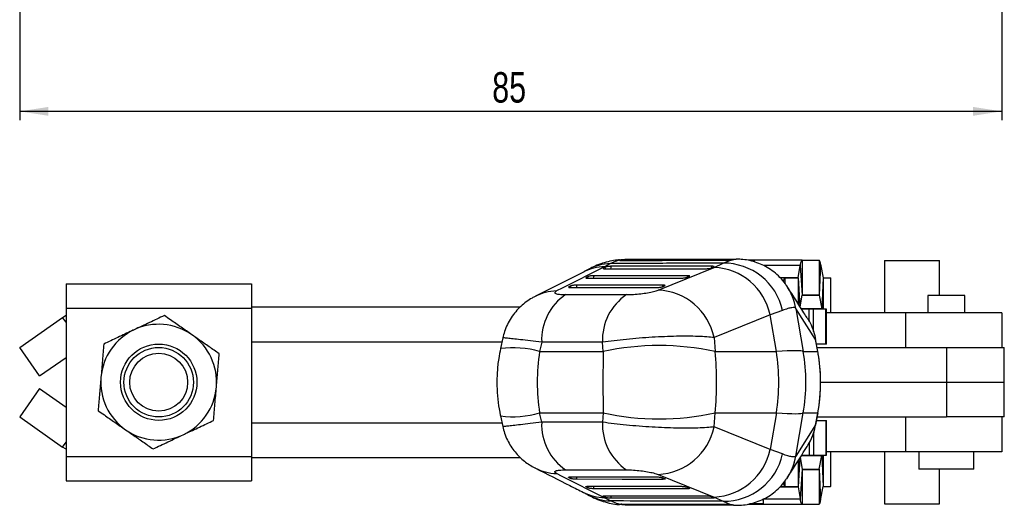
# Model space of a CAD drawing. Header units: millimetres. Extents: x 30 to 390, y 11 to 285.
# Tile 1 of 14: x 73 to 187, y 11 to 67. Entities that reach past the tile are written whole.
import ezdxf

# ---------------------------------------------------------------- set-up
doc = ezdxf.new("R2010")
doc.units = ezdxf.units.MM
doc.layers.add('FORMATO', color=179, linetype='Continuous')
doc.styles.add('SLDTEXTSTYLE0', font='TXT', dxfattribs={"width": 0.75})
doc.dimstyles.new('SLDDIMSTYLE3', dxfattribs={"dimtxt": 3.5, "dimasz": 3.302, "dimexe": 0, "dimexo": 0.0625, "dimgap": 0.875, "dimtad": 1, "dimdec": 0, "dimlfac": 0.75, "dimrnd": 1e-09, "dimzin": 12, "dimdsep": 46, "dimtxsty": 'SLDTEXTSTYLE0', "dimsah": 1, "dimcen": 0.09, "dimadec": 0, "dimazin": 3, "dimtfac": 1, "dimtdec": 0, "dimtofl": 0, "dimtmove": 0, "dimatfit": 3, "dimfxl": 0, "dimfrac": 2, "dimtolj": 1, "dimtzin": 12, "dimarcsym": 0})

# ---------------------------------------------------------------- blocks, each defined once
blk = doc.blocks.new('_D_6')
at = {"layer": 'FORMATO'}
for p, q in [((73.25, 137.11), (73.25, 55.11)), ((186.29, 94.45), (186.29, 55.11)), ((186.29, 56.11), (73.25, 56.11))]:
    blk.add_line(p, q, dxfattribs=at)
for points in [[(73.25, 56.11), (76.56, 55.6), (76.56, 56.62)], [(186.29, 56.11), (182.99, 56.62), (182.99, 55.6)]]:
    blk.add_solid(points, dxfattribs=at)
at = {"layer": 'FORMATO', "insert": (127.64, 60.62), "char_height": 3.5, "attachment_point": 1, "style": 'SLDTEXTSTYLE0'}
blk.add_mtext('85', dxfattribs=at)

msp = doc.modelspace()

# ---------------------------------------------------------------- linework, layer by layer
at = {"color": 7, "linetype": 'Continuous', "lineweight": 25}
for p, q in [((141.25751, 38.598289), (140.563424, 38.232102)), ((142.479612, 39.013658), (142.333449, 38.981393)), ((155.710759, 39.099333), (142.9246, 39.056465)), ((153.182629, 38.155684), (154.211271, 38.641582)), ((154.211271, 38.641582), (155.075491, 38.99407)), ((155.305391, 39.023673), (155.446822, 39.056478)), ((155.446822, 39.056478), (155.461959, 39.063484)), ((163.305719, 38.971231), (157.099624, 38.971231)), ((157.824281, 38.936142), (157.266685, 38.936142)), ((157.824281, 38.785244), (157.824281, 38.936142)), ((163.305719, 38.971231), (163.305719, 34.97123)), ((163.305719, 38.971231), (165.255555, 38.971231)), ((165.255555, 38.971231), (165.255555, 34.97123)), ((172.783326, 38.936142), (172.783326, 32.936142)), ((172.783326, 38.936142), (176.164727, 38.936142)), ((176.164727, 38.936142), (179.133326, 38.936142)), ((179.133326, 34.936142), (179.133326, 38.936142)), ((138.143736, 37.619736), (132.614631, 34.827079)), ((140.422929, 38.073574), (140.395491, 38.050836)), ((140.589782, 38.164985), (140.422929, 38.073574)), ((146.743209, 35.545639), (153.182629, 38.155684)), ((152.902311, 38.09246), (153.141436, 38.183797)), ((162.867222, 36.955675), (163.09412, 38.365712)), ((163.09412, 38.365712), (163.298893, 34.951697)), ((165.439692, 38.521846), (165.261495, 34.956734)), ((165.439692, 38.521846), (165.743091, 36.950638)), ((78.585106, 36.269476), (78.585106, 33.469475)), ((78.585106, 36.269476), (99.918433, 36.269476)), ((99.918433, 36.269476), (99.918433, 33.469475)), ((138.443657, 36.989173), (138.416236, 36.966467)), ((138.610508, 37.080591), (138.443657, 36.989173)), ((150.065705, 37.009043), (150.30483, 37.100369)), ((161.340847, 36.936142), (160.80386, 36.936142)), ((161.340847, 36.936142), (162.860396, 36.936142)), ((165.743091, 36.950638), (165.564894, 33.385527)), ((165.749031, 36.936142), (166.592742, 36.936142)), ((166.592742, 36.936142), (166.592742, 32.936142)), ((166.592742, 36.936142), (166.624993, 36.936142)), ((166.624993, 32.936142), (166.624993, 36.936142)), ((136.631244, 35.996081), (136.464393, 35.904647)), ((147.229101, 35.925819), (147.468225, 36.017124)), ((136.09511, 35.020395), (143.095395, 35.018749)), ((163.083535, 33.613371), (163.298893, 34.951697)), ((163.305719, 34.97123), (165.255555, 34.97123)), ((165.261495, 34.956734), (165.564894, 33.385527)), ((177.801768, 34.936142), (177.801768, 32.936142)), ((182.035102, 34.936142), (177.801768, 34.936142)), ((182.035102, 32.936142), (182.035102, 34.936142)), ((78.585106, 33.469475), (99.918433, 33.469475)), ((78.585106, 33.469475), (78.585106, 16.402809)), ((99.918433, 33.602809), (130.871557, 33.602809)), ((99.918433, 33.469475), (99.918433, 16.402809)), ((161.069138, 33.193593), (159.622179, 32.679715)), ((162.580578, 33.439176), (163.44944, 28.456819)), ((162.588776, 33.426642), (162.580578, 33.439176)), ((164.868822, 29.84416), (162.588776, 33.426642)), ((164.130112, 33.336142), (163.193422, 33.336142)), ((164.629816, 33.336142), (164.130112, 33.336142)), ((166.032047, 33.336142), (164.629816, 33.336142)), ((165.564894, 33.385527), (165.574758, 33.336142)), ((166.032047, 29.336142), (166.032047, 33.336142)), ((166.118435, 33.336142), (166.032047, 33.336142)), ((166.118435, 29.336142), (166.118435, 33.336142)), ((175.216203, 32.936142), (166.118435, 32.936142)), ((175.216203, 32.936142), (175.216203, 28.936142)), ((186.291659, 32.936142), (175.216203, 32.936142)), ((186.291659, 32.936142), (186.291659, 28.936142)), ((73.251772, 28.936142), (78.196832, 32.397688)), ((78.196832, 32.397688), (78.585106, 32.649853)), ((159.622179, 32.679715), (153.183723, 30.069539)), ((160.357837, 28.4612), (159.622179, 32.679715)), ((99.918433, 29.602809), (128.7642, 29.602809)), ((128.859148, 30.044595), (128.593108, 28.806733)), ((133.333433, 29.544719), (133.100563, 28.4612)), ((140.332722, 29.5427), (133.333433, 29.544719)), ((140.403316, 28.4612), (140.332722, 29.5427)), ((153.183723, 30.069539), (153.288703, 28.4612)), ((164.767105, 30.333239), (164.770543, 30.309513)), ((164.770543, 30.309513), (164.868822, 29.84416)), ((165.118956, 28.491007), (164.866906, 29.875135)), ((165.120872, 28.460032), (164.868822, 29.84416)), ((75.545617, 25.659215), (73.251772, 28.936142)), ((133.100563, 28.4612), (140.403316, 28.4612)), ((153.288703, 28.4612), (160.357837, 28.4612)), ((163.44944, 28.456819), (165.121457, 28.456819)), ((166.032047, 29.336142), (164.965057, 29.336142)), ((165.037897, 28.936142), (179.918435, 28.936142)), ((165.120872, 28.460032), (165.118956, 28.491007)), ((165.121457, 28.456819), (165.119585, 28.487553)), ((165.121457, 28.456819), (165.120872, 28.460032)), ((166.118435, 29.336142), (166.032047, 29.336142)), ((179.918435, 28.936142), (179.918435, 24.936142)), ((179.918435, 28.936142), (186.585102, 28.936142)), ((186.585102, 24.936142), (186.585102, 28.936142)), ((75.545617, 25.659215), (78.585106, 27.786853)), ((165.43067, 24.936142), (179.918435, 24.936142)), ((179.918435, 24.936142), (186.585102, 24.936142)), ((179.918435, 24.936142), (179.918435, 20.936142)), ((186.585102, 20.936142), (186.585102, 24.936142)), ((75.545617, 24.21307), (73.251772, 20.936142)), ((75.545617, 24.21307), (78.585106, 22.085431)), ((73.251772, 20.936142), (78.196832, 17.474596)), ((128.593108, 21.065551), (128.859148, 19.827692)), ((133.100563, 21.411084), (140.403316, 21.411084)), ((133.333433, 20.327566), (133.100563, 21.411084)), ((140.403316, 21.411084), (140.332722, 20.329585)), ((153.183723, 19.802745), (153.288703, 21.411084)), ((153.288703, 21.411084), (160.357837, 21.411084)), ((160.357837, 21.411084), (159.622179, 17.19257)), ((162.580578, 16.433108), (163.44944, 21.415465)), ((163.44944, 21.415465), (165.121457, 21.415465)), ((164.866906, 19.997149), (165.118956, 21.381277)), ((165.120872, 21.412253), (164.868822, 20.028125)), ((164.965057, 20.536142), (166.032047, 20.536142)), ((165.037897, 20.936142), (179.918435, 20.936142)), ((165.120872, 21.412253), (165.118956, 21.381277)), ((165.121457, 21.415465), (165.119586, 21.384735)), ((165.120872, 21.412253), (165.121457, 21.415466)), ((166.032047, 20.536142), (166.032047, 16.536142)), ((166.032047, 20.536142), (166.118435, 20.536142)), ((166.118435, 16.536142), (166.118435, 20.536142)), ((175.216203, 20.936142), (175.216203, 16.936142)), ((186.585102, 20.936142), (179.918435, 20.936142)), ((186.291659, 20.936142), (186.291659, 16.936142)), ((99.918433, 20.269476), (128.7642, 20.269476)), ((140.332722, 20.329585), (133.333433, 20.327566)), ((159.622179, 17.19257), (153.183723, 19.802745)), ((164.868822, 20.028125), (162.588776, 16.445643)), ((164.767083, 19.538959), (164.770543, 19.562772)), ((164.770543, 19.562772), (164.868822, 20.028125)), ((78.585106, 17.222431), (78.196832, 17.474596)), ((161.069138, 16.678692), (159.622179, 17.19257)), ((78.585106, 16.402809), (99.918433, 16.402809)), ((78.585106, 16.402809), (78.585106, 13.602808)), ((99.918433, 16.402809), (99.918433, 13.602808)), ((99.918433, 16.269475), (130.871883, 16.269475)), ((162.588776, 16.445643), (162.580578, 16.433108)), ((163.083709, 16.257833), (163.298893, 14.920588)), ((163.208069, 16.536142), (164.130112, 16.536142)), ((164.130112, 16.536142), (164.629816, 16.536142)), ((164.629816, 16.536142), (166.032047, 16.536142)), ((165.261495, 14.915551), (165.564894, 16.486758)), ((165.574758, 16.536142), (165.564894, 16.486758)), ((165.564894, 16.486758), (165.743091, 12.921646)), ((166.032047, 16.536142), (166.118435, 16.536142)), ((175.216203, 16.936142), (166.118435, 16.936142)), ((166.592742, 16.936142), (166.592742, 12.936143)), ((166.624993, 12.936143), (166.624993, 16.936142)), ((172.783326, 16.936142), (172.783326, 10.936143)), ((186.291659, 16.936142), (175.216203, 16.936142)), ((176.751768, 16.936142), (176.751768, 14.936143)), ((183.085102, 14.936143), (183.085102, 16.936142)), ((136.09511, 14.85189), (143.095395, 14.853536)), ((163.298893, 14.920588), (163.09412, 11.506573)), ((163.305719, 14.901055), (163.305719, 10.901054)), ((163.305719, 14.901055), (165.255555, 14.901055)), ((165.255555, 14.901055), (165.255555, 10.901054)), ((165.261495, 14.915551), (165.439692, 11.350438)), ((183.085102, 14.936143), (176.751768, 14.936143)), ((179.133326, 10.936143), (179.133326, 14.936143)), ((78.585106, 13.602808), (99.918433, 13.602808)), ((136.631244, 13.876204), (136.464393, 13.967637)), ((146.743209, 14.326646), (153.182629, 11.716601)), ((147.229101, 13.946465), (147.468225, 13.855161)), ((138.610508, 12.791693), (138.443657, 12.883112)), ((150.065705, 12.863241), (150.30483, 12.771916)), ((160.792058, 12.936143), (161.340847, 12.936143)), ((161.340847, 12.936143), (162.860396, 12.936143)), ((162.867222, 12.91661), (163.09412, 11.506573)), ((165.439692, 11.350438), (165.743091, 12.921646)), ((165.749031, 12.936143), (166.592742, 12.936143)), ((166.624993, 12.936143), (166.592742, 12.936143)), ((140.589782, 11.7073), (140.422929, 11.798711)), ((141.25751, 11.273995), (140.563424, 11.640183)), ((152.902311, 11.779825), (153.141436, 11.688487)), ((153.182629, 11.716601), (154.211271, 11.230702)), ((158.874282, 10.936143), (158.874282, 11.501172)), ((142.479612, 10.858627), (142.333449, 10.890891)), ((142.928238, 10.81366), (155.710671, 10.773053)), ((154.211271, 11.230702), (155.075491, 10.878214)), ((155.305391, 10.848612), (155.446822, 10.815807)), ((155.446822, 10.815807), (155.461945, 10.808807)), ((157.061817, 10.901054), (163.305719, 10.901054)), ((158.874282, 10.936143), (157.272251, 10.936143)), ((163.305719, 10.901054), (165.255555, 10.901054)), ((172.783326, 10.936143), (176.164727, 10.936143)), ((176.164727, 10.936143), (179.133326, 10.936143))]:
    msp.add_line(p, q, dxfattribs=at)
at = {"color": 8, "linetype": 'Continuous', "lineweight": 25}
for p, q in [((142.479612, 39.013658), (142.503454, 38.945227)), ((155.19747, 39.005344), (155.207252, 39.076285)), ((155.412932, 39.072987), (155.705086, 39.089017)), ((140.448047, 38.01292), (140.422929, 38.073574)), ((163.09412, 38.365712), (158.86549, 38.365712)), ((138.468778, 36.928522), (138.443657, 36.989173)), ((162.867222, 36.955675), (160.783544, 36.955675)), ((161.340847, 36.936142), (161.340847, 36.288206)), ((162.860396, 36.936142), (162.860396, 33.964291)), ((162.867222, 36.955675), (163.066044, 33.640878)), ((165.749031, 36.936142), (165.749031, 33.336142)), ((136.490075, 35.842855), (136.464393, 35.904647)), ((165.261495, 34.956734), (163.299779, 34.956734)), ((165.564894, 33.385527), (163.228414, 33.385527)), ((164.130112, 31.934881), (164.130112, 33.336142)), ((164.629816, 30.756607), (164.629816, 33.336142)), ((78.585106, 31.843021), (78.196832, 32.397688)), ((164.866906, 29.875135), (164.868822, 29.84416)), ((164.866906, 19.997149), (164.868822, 20.028125)), ((164.629816, 19.115488), (164.629816, 16.536142)), ((78.196832, 17.474596), (78.585106, 18.029264)), ((164.130112, 17.946811), (164.130112, 16.536142)), ((162.860396, 15.907356), (162.860396, 12.936143)), ((163.065958, 16.229974), (162.867222, 12.91661)), ((163.229573, 16.486758), (165.564894, 16.486758)), ((165.749031, 16.536142), (165.749031, 12.936143)), ((163.299779, 14.915551), (165.261495, 14.915551)), ((136.490075, 14.02943), (136.464393, 13.967637)), ((138.468778, 12.943762), (138.443657, 12.883112)), ((160.772993, 12.91661), (162.867222, 12.91661)), ((161.340847, 13.587444), (161.340847, 12.936143)), ((140.448047, 11.859365), (140.422929, 11.798711)), ((158.884577, 11.506573), (163.09412, 11.506573)), ((142.479612, 10.858627), (142.503454, 10.927058)), ((155.19747, 10.86694), (155.207252, 10.796)), ((155.412932, 10.799298), (155.704867, 10.78328))]:
    msp.add_line(p, q, dxfattribs=at)
at = {"color": 7, "linetype": 'Continuous', "lineweight": 25, "flags": 128}
for points in [[(142.569332, 38.948354), (143.487998, 38.949937), (147.220605, 38.956183), (154.540582, 38.967603)], [(155.207252, 39.076285), (154.280549, 39.073975), (150.548048, 39.064471), (143.244632, 39.044855)], [(140.563424, 38.232102), (135.683013, 35.767588), (135.03342, 35.439534)], [(140.653561, 37.994936), (141.586563, 37.994878), (145.318561, 37.99465), (152.185129, 37.994236)], [(152.94638, 38.278365), (152.01338, 38.278437), (148.281374, 38.278723), (141.342526, 38.279264)], [(138.674295, 36.910559), (139.607294, 36.910579), (143.339292, 36.910658), (149.348532, 36.910795)], [(150.109772, 37.194894), (149.176771, 37.194894), (145.444766, 37.1949), (139.363245, 37.194918)], [(161.171736, 36.560656), (161.178575, 36.591772), (161.204441, 36.695962), (161.230945, 36.781885), (161.257966, 36.849134), (161.285376, 36.897396), (161.313047, 36.926445), (161.340847, 36.936142)], [(136.695036, 35.826069), (137.628035, 35.826208), (141.360028, 35.826763), (146.511938, 35.827538)], [(147.273166, 36.11158), (146.340165, 36.111474), (142.608162, 36.111058), (137.383963, 36.110483)], [(140.563424, 11.640183), (135.683013, 14.104697), (135.03342, 14.432751)], [(136.695036, 14.046216), (137.628035, 14.046077), (141.360028, 14.045522), (146.511938, 14.044747)], [(147.273166, 13.760705), (146.340165, 13.76081), (142.608162, 13.761226), (137.383963, 13.761801)], [(138.674295, 12.961726), (139.607294, 12.961706), (143.339292, 12.961626), (149.348532, 12.96149)], [(150.109772, 12.67739), (149.176771, 12.67739), (145.444766, 12.677384), (139.363245, 12.677367)], [(140.653561, 11.877348), (141.586563, 11.877407), (145.318561, 11.877635), (152.185129, 11.878049)], [(152.94638, 11.59392), (152.01338, 11.593847), (148.281374, 11.593562), (141.342526, 11.59302)], [(142.569332, 10.923931), (143.487998, 10.922348), (147.220605, 10.916102), (154.540582, 10.904681)], [(155.207252, 10.796), (154.280549, 10.798309), (150.548048, 10.807814), (143.244632, 10.82743)]]:
    msp.add_lwpolyline(points, dxfattribs=at)
at = {"color": 8, "linetype": 'Continuous', "lineweight": 25, "flags": 128}
for points in [[(143.244632, 39.044855), (143.231959, 38.960116), (143.228907, 38.945209)], [(143.244632, 10.82743), (143.231959, 10.912169), (143.228907, 10.927075)]]:
    msp.add_lwpolyline(points, dxfattribs=at)
at = {"color": 7, "linetype": 'Continuous', "lineweight": 25}
for radius in [4.394277, 4, 3.333333]:
    msp.add_circle((89.251768, 24.936142), radius, dxfattribs=at)
at = {"color": 8, "linetype": 'Continuous', "lineweight": 25}
for centre, radius, start, end in [((141.461831, 32.705453), 5.896377, 91.98580594, 118.92265383), ((140.725162, 32.498441), 5.735942, 91.61579875, 116.76322602), ((141.140489, 38.357474), 0.583379, 199.26613276, 218.64829399), ((140.448944, 38.300834), 0.893843, 339.5306655, 358.61722461), ((151.969488, 38.310418), 0.977418, 347.4474953, 358.12074705), ((139.161261, 37.273156), 0.583447, 199.27164833, 218.65022533), ((138.469537, 37.216449), 0.893968, 339.5377543, 358.61990332), ((149.133311, 37.226847), 0.976984, 347.45122057, 358.12580039), ((135.19669, 29.706498), 5.73536, 91.63127888, 116.90740811), ((137.182127, 36.188785), 0.583615, 199.28031743, 218.65167564), ((136.490372, 36.131898), 0.893848, 339.54461659, 358.62716163), ((146.297734, 36.143341), 0.975949, 347.45480237, 358.13504877), ((155.961886, 32.293655), 6.71709, 9.81911768, 33.61702388), ((155.977407, 32.28402), 6.709381, 9.80538681, 32.47522095), ((130.049445, 18.229887), 10.676567, 73.39469851, 97.83996563), ((130.049423, 31.642561), 10.67673, 262.16028726, 286.60516326), ((155.961937, 17.578614), 6.717038, 326.13777549, 350.18093404), ((155.977386, 17.588271), 6.709402, 327.5323839, 350.19458977), ((135.196723, 20.16601), 5.735585, 243.17598094, 268.36845105), ((137.182127, 13.6835), 0.583615, 141.34832436, 160.71968257), ((136.490372, 13.740386), 0.893848, 1.37283837, 20.45538341), ((146.297734, 13.728944), 0.975949, 1.86495123, 12.54519763), ((139.161261, 12.599128), 0.583447, 141.34977467, 160.72835167), ((138.469537, 12.655836), 0.893968, 1.38009668, 20.4622457), ((149.133311, 12.645438), 0.976984, 1.87419961, 12.54877943), ((140.725169, 17.373892), 5.73599, 243.25407859, 268.38414244), ((141.46182, 17.166761), 5.896307, 241.04597871, 268.01427364), ((141.140489, 11.51481), 0.583379, 141.35170601, 160.73386724), ((140.448944, 11.571451), 0.893843, 1.38277539, 20.4693345), ((151.969488, 11.561867), 0.977418, 1.87925295, 12.5525047)]:
    msp.add_arc(centre, radius, start, end, dxfattribs=at)
at = {"color": 7, "linetype": 'Continuous', "lineweight": 25}
for centre, radius, start, end in [((154.282669, 31.69116), 6.950789, 12.48317119, 90.58854388), ((163.951371, 38.405876), 0.858192, 138.79354059, 182.6824411), ((164.841366, 38.539097), 0.598574, 358.34848918, 46.21464929), ((152.855959, 31.247202), 6.916201, 11.95387806, 87.29276685), ((162.839564, 36.954381), 0.027688, 318.79670076, 2.67838019), ((165.762396, 36.950083), 0.019313, 178.35321814, 226.20807139), ((146.418036, 28.637761), 6.915527, 11.94883903, 87.30491775), ((139.640842, 29.797823), 6.312486, 124.17354829, 182.29793864), ((146.638382, 29.796397), 6.310762, 124.15405371, 182.3039519), ((163.326547, 34.952993), 0.027684, 138.79532226, 182.68300476), ((165.242195, 34.957291), 0.019308, 358.34718881, 46.21620193), ((89.251768, 24.936142), 6.666667, 115.16024586, 175.16024586), ((89.251768, 24.936142), 6.666667, 55.16024586, 115.16024586), ((89.251768, 24.936142), 6.666667, 355.16024586, 55.16024586), ((146.84601, -0.96787), 30.126043, 77.6514665, 102.3485335), ((137.384291, 24.936142), 23.242415, 351.27657876, 8.72342124), ((143.443272, 24.936142), 20.31359, 350.01930629, 9.98069371), ((89.251768, 24.936142), 6.666667, 175.16024586, 235.16024586), ((89.251768, 24.936142), 6.666667, 295.16024586, 355.16024586), ((146.84601, 50.840154), 30.126043, 257.6514665, 282.3485335), ((89.251768, 24.936142), 6.666667, 235.16024586, 295.16024586), ((139.640842, 20.074461), 6.312486, 177.70206136, 235.82645171), ((146.638382, 20.075888), 6.310762, 177.6960481, 235.84594629), ((146.418036, 21.234524), 6.915527, 272.69508225, 348.05116097), ((152.855959, 18.625082), 6.916201, 272.70723315, 348.04612194), ((154.282669, 18.181125), 6.950789, 269.41145612, 347.51682881), ((163.326547, 14.919292), 0.027684, 177.31699524, 221.20467774), ((165.242195, 14.914994), 0.019308, 313.78379807, 1.65281119), ((161.806228, 13.377001), 0.641042, 183.60142862, 223.44991322), ((162.839564, 12.917904), 0.027688, 357.32161981, 41.20329924), ((165.762396, 12.922202), 0.019313, 133.79192861, 181.64678186), ((163.951371, 11.466409), 0.858192, 177.3175589, 221.20645941), ((164.841366, 11.333187), 0.598574, 313.78535071, 1.65151082)]:
    msp.add_arc(centre, radius, start, end, dxfattribs=at)
for centre, major_axis, ratio, start_param, end_param in [((150.850819, 24.936142), (0, 20.3), 0.8878859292, 1.3962634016, 1.745329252), ((141.210775, 24.936142), (0, 20.3), 0.0403899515, 1.3962634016, 1.745329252), ((141.210775, 24.936142), (0, 20.3), 0.6041502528, 4.5378560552, 4.8869219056), ((139.14622, 24.936142), (24.32572, 3.486244), 0.040331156, 0.0376198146, 0.5058072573), ((144.633928, 24.936142), (20.802779, 0), 0.9758311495, 6.1088715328, 6.4574990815), ((139.14622, 24.936142), (24.32572, -3.486244), 0.040331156, 5.7773780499, 6.2455654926)]:
    msp.add_ellipse(centre, major_axis=major_axis, ratio=ratio, start_param=start_param, end_param=end_param, dxfattribs=at)
for points, knots in [([(142.296675, 39.016672), (142.144034, 39.006307), (141.68572, 38.975188), (140.955226, 38.816557), (140.10149, 38.559251), (139.313903, 38.238398), (138.838391, 37.980917), (138.616198, 37.860604)], [0, 0, 0, 0, 0.10820960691, 0.32490663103, 0.55047803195, 0.78995109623, 1, 1, 1, 1]), ([(154.211271, 38.641582), (151.900016, 38.634037), (147.582972, 38.619942), (143.264133, 38.605158), (141.25751, 38.598289)], [0, 0, 0, 0, 0.5353791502, 1, 1, 1, 1]), ([(142.310856, 38.969394), (142.310686, 38.969306), (142.302348, 38.964981), (142.339136, 38.957684), (142.424051, 38.949992), (142.517272, 38.948264), (142.56857, 38.948352), (142.569332, 38.948354)], [0, 0, 0, 0, 0.0068454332, 0.335479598, 0.6648452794, 0.995021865, 1, 1, 1, 1]), ([(143.244632, 39.044855), (143.199067, 39.044586), (143.100161, 39.044004), (142.928204, 39.040806), (142.755214, 39.035406), (142.608002, 39.027835), (142.518899, 39.020126), (142.489247, 39.015244), (142.479612, 39.013658)], [0, 0, 0, 0, 0.16047106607, 0.34832684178, 0.53601545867, 0.72328222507, 0.91008776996, 1, 1, 1, 1]), ([(154.540582, 38.967603), (154.591269, 38.968193), (154.695597, 38.969406), (154.872946, 38.978035), (155.000965, 38.987306), (155.063714, 38.993001), (155.075491, 38.99407)], [0, 0, 0, 0, 0.2976349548, 0.612616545, 0.9272918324, 1, 1, 1, 1]), ([(155.075491, 38.99407), (155.122544, 38.998682), (155.216639, 39.007905), (155.280755, 39.017764), (155.302036, 39.022868), (155.305391, 39.023673)], [0, 0, 0, 0, 0.4572701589, 0.9144376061, 1, 1, 1, 1]), ([(155.412932, 39.072987), (155.389762, 39.073948), (155.338326, 39.07608), (155.253737, 39.076212), (155.207252, 39.076285)], [0, 0, 0, 0, 0.4504613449, 1, 1, 1, 1]), ([(155.465319, 39.06504), (155.457624, 39.067666), (155.448289, 39.070851), (155.418215, 39.072668), (155.412932, 39.072987)], [0, 0, 0, 0, 0.8243148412, 1, 1, 1, 1]), ([(161.551448, 36.009025), (161.544111, 36.021938), (161.374853, 36.319849), (160.937923, 36.824241), (160.260349, 37.492286), (159.511342, 38.034778), (158.726606, 38.463068), (157.918807, 38.778933), (157.10661, 38.984617), (156.362324, 39.091467), (155.903057, 39.092938), (155.705237, 39.093572)], [0, 0, 0, 0, 0.0063693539, 0.1469481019, 0.2827677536, 0.4144691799, 0.5425868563, 0.6675518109, 0.7897375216, 0.9094334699, 1, 1, 1, 1]), ([(138.61058, 37.868053), (138.566722, 37.843347), (138.431867, 37.76738), (138.252781, 37.678178), (138.131937, 37.617987)], [0, 0, 0, 0, 0.3252206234, 1, 1, 1, 1]), ([(140.401513, 38.039116), (140.402378, 38.03392), (140.404786, 38.019459), (140.473486, 38.003656), (140.567466, 37.995644), (140.635247, 37.995087), (140.653561, 37.994936)], [0, 0, 0, 0, 0.19131429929, 0.53249530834, 0.87368589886, 1, 1, 1, 1]), ([(141.342526, 38.279264), (141.290728, 38.278268), (141.185417, 38.276242), (141.00738, 38.260129), (140.837748, 38.235876), (140.695508, 38.20548), (140.620552, 38.180784), (140.594788, 38.167555), (140.589782, 38.164985)], [0, 0, 0, 0, 0.1858241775, 0.3777937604, 0.5697613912, 0.7617319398, 0.9536995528, 1, 1, 1, 1]), ([(152.185129, 37.994236), (152.185864, 37.994236), (152.237138, 37.994256), (152.349954, 37.998079), (152.528343, 38.014203), (152.696816, 38.038928), (152.825813, 38.066483), (152.879993, 38.084881), (152.902311, 38.09246)], [0, 0, 0, 0, 0.0030834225, 0.2151748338, 0.4272648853, 0.6393537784, 0.8514421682, 1, 1, 1, 1]), ([(153.141436, 38.183797), (153.16143, 38.192751), (153.205542, 38.212504), (153.212782, 38.240326), (153.163818, 38.263057), (153.069459, 38.276246), (152.983738, 38.277722), (152.94638, 38.278365)], [0, 0, 0, 0, 0.1801731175, 0.3974952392, 0.6148192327, 0.832133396, 1, 1, 1, 1]), ([(138.422244, 36.954716), (138.423098, 36.94953), (138.425476, 36.935077), (138.49411, 36.919281), (138.588091, 36.911262), (138.655926, 36.910709), (138.674295, 36.910559)], [0, 0, 0, 0, 0.1909519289, 0.5321321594, 0.8733042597, 1, 1, 1, 1]), ([(139.363245, 37.194918), (139.311448, 37.193918), (139.206139, 37.191884), (139.028107, 37.175759), (138.85848, 37.151498), (138.716233, 37.121091), (138.641283, 37.096393), (138.615515, 37.083162), (138.610508, 37.080591)], [0, 0, 0, 0, 0.1858155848, 0.3777861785, 0.5697579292, 0.7617264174, 0.9536976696, 1, 1, 1, 1]), ([(149.348532, 36.910795), (149.402137, 36.911862), (149.509349, 36.913995), (149.68957, 36.930615), (149.857813, 36.955072), (149.988131, 36.982758), (150.042881, 37.00131), (150.065705, 37.009043)], [0, 0, 0, 0, 0.2120921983, 0.4241870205, 0.6362800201, 0.8483737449, 1, 1, 1, 1]), ([(150.30483, 37.100369), (150.324826, 37.109322), (150.368938, 37.129072), (150.376176, 37.156887), (150.327208, 37.179606), (150.232851, 37.192784), (150.147129, 37.194254), (150.109772, 37.194894)], [0, 0, 0, 0, 0.1801949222, 0.397512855, 0.6148337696, 0.8321464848, 1, 1, 1, 1]), ([(135.03342, 35.439534), (134.946777, 35.382968), (134.773308, 35.269717), (134.916083, 35.133437), (135.346651, 35.038759), (135.841579, 35.026616), (136.09511, 35.020395)], [0, 0, 0, 0, 0.2534139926, 0.5073678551, 0.7476452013, 1, 1, 1, 1]), ([(136.464393, 35.904647), (136.462166, 35.903384), (136.44128, 35.891531), (136.425271, 35.869922), (136.46237, 35.845566), (136.552788, 35.82917), (136.647848, 35.827097), (136.695036, 35.826069)], [0, 0, 0, 0, 0.0290713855, 0.2726732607, 0.5162806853, 0.7598855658, 1, 1, 1, 1]), ([(137.383963, 36.110483), (137.332259, 36.109481), (137.227049, 36.107442), (137.049121, 36.091322), (136.879467, 36.067056), (136.737158, 36.03664), (136.662103, 36.011923), (136.636287, 35.99867), (136.631244, 35.996081)], [0, 0, 0, 0, 0.1855043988, 0.3774746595, 0.5694423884, 0.7614094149, 0.953393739, 1, 1, 1, 1]), ([(143.095395, 35.018749), (143.353669, 35.023681), (143.870454, 35.033552), (144.73835, 35.11325), (145.552417, 35.231371), (146.270709, 35.380946), (146.58345, 35.489954), (146.743209, 35.545639)], [0, 0, 0, 0, 0.1973259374, 0.3948326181, 0.5898806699, 0.790497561, 1, 1, 1, 1]), ([(146.511938, 35.827538), (146.562596, 35.828504), (146.666682, 35.830489), (146.843688, 35.846313), (147.012878, 35.870394), (147.147516, 35.898396), (147.204407, 35.917519), (147.229101, 35.925819)], [0, 0, 0, 0, 0.2010839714, 0.4131672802, 0.6252459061, 0.8373360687, 1, 1, 1, 1]), ([(147.468225, 36.017124), (147.488224, 36.026075), (147.532341, 36.045821), (147.539567, 36.073623), (147.490601, 36.096324), (147.396235, 36.109485), (147.310521, 36.110944), (147.273166, 36.11158)], [0, 0, 0, 0, 0.18019466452, 0.39750812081, 0.61482587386, 0.83213644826, 1, 1, 1, 1]), ([(163.901566, 32.329617), (163.773479, 32.530067), (163.02333, 33.704015), (162.267978, 34.89413), (161.641601, 35.881034)], [0, 0, 0, 0, 0.1707489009, 1, 1, 1, 1]), ([(132.604185, 34.812563), (132.478493, 34.750183), (132.122477, 34.573493), (131.554473, 34.194827), (130.917611, 33.675841), (130.330183, 33.063626), (129.808303, 32.367384), (129.374381, 31.595827), (129.047953, 30.81645), (128.923845, 30.28383), (128.86761, 30.042491)], [0, 0, 0, 0, 0.0701003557, 0.1985563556, 0.3294777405, 0.4641423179, 0.601780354, 0.7415794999, 0.8829058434, 1, 1, 1, 1]), ([(162.580578, 33.439176), (162.535782, 33.473381), (162.446193, 33.541787), (162.130045, 33.530975), (161.689074, 33.432815), (161.275781, 33.273333), (161.069138, 33.193593)], [0, 0, 0, 0, 0.2461306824, 0.4922509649, 0.7461287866, 1, 1, 1, 1]), ([(89.901242, 32.606699), (89.335455, 32.340939), (88.193508, 31.804546), (87.013027, 31.250055), (86.417425, 30.970291)], [0, 0, 0, 0, 0.4954576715, 1, 1, 1, 1]), ([(93.060323, 30.407829), (92.651799, 30.692182), (91.828839, 31.265004), (90.775449, 31.998211), (90.13856, 32.441515), (89.901242, 32.606699)], [0, 0, 0, 0, 0.3821170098, 0.7697642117, 1, 1, 1, 1]), ([(163.892277, 32.322853), (163.923311, 32.281022), (164.155616, 31.967896), (164.470528, 31.292571), (164.669759, 30.639753), (164.770543, 30.309513)], [0, 0, 0, 0, 0.07079618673, 0.52994489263, 1, 1, 1, 1]), ([(86.417425, 30.970291), (86.334879, 30.931518), (85.709543, 30.637791), (84.530476, 30.083954), (83.469143, 29.585429), (82.933613, 29.333882)], [0, 0, 0, 0, 0.0700633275, 0.5307698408, 1, 1, 1, 1]), ([(96.219404, 28.208959), (95.832085, 28.478551), (95.053924, 29.020185), (93.992543, 29.758959), (93.324321, 30.224074), (93.060323, 30.407829)], [0, 0, 0, 0, 0.3747935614, 0.7529958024, 1, 1, 1, 1]), ([(153.183723, 30.069539), (152.913381, 30.09998), (152.372703, 30.160861), (151.332486, 30.213147), (150.156587, 30.234631), (148.866194, 30.223981), (147.485987, 30.181395), (146.040611, 30.108466), (144.557909, 30.005089), (143.081306, 29.874045), (141.648766, 29.720096), (140.771405, 29.601832), (140.332722, 29.5427)], [0, 0, 0, 0, 0.1014340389, 0.202865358, 0.3022115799, 0.4015563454, 0.500079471, 0.5986014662, 0.699298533, 0.799995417, 0.8999972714, 1, 1, 1, 1]), ([(82.933613, 29.333882), (82.880872, 28.711016), (82.774422, 27.453865), (82.664385, 26.154292), (82.608867, 25.498604)], [0, 0, 0, 0, 0.49545810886, 1, 1, 1, 1]), ([(128.593108, 28.806733), (128.519011, 28.428214), (128.344201, 27.535213), (128.197484, 26.107554), (128.162595, 24.537606), (128.263164, 22.999023), (128.432067, 21.843269), (128.562823, 21.211806), (128.593108, 21.065551)], [0, 0, 0, 0, 0.148401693, 0.3501093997, 0.5511725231, 0.7517986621, 0.942513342, 1, 1, 1, 1]), ([(165.119549, 21.384533), (165.168364, 21.674394), (165.300398, 22.458413), (165.423248, 23.753976), (165.457212, 25.263163), (165.375434, 26.743663), (165.238326, 27.816683), (165.137574, 28.385913), (165.119549, 28.487751)], [0, 0, 0, 0, 0.1239023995, 0.3351326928, 0.5456323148, 0.7561469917, 0.9563731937, 1, 1, 1, 1]), ([(95.894668, 24.373681), (95.902361, 24.464554), (95.960646, 25.152976), (96.070553, 26.450997), (96.169485, 27.619402), (96.219404, 28.208959)], [0, 0, 0, 0, 0.0700626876, 0.5307702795, 1, 1, 1, 1]), ([(82.608867, 25.498604), (82.601175, 25.407731), (82.542904, 24.719307), (82.432975, 23.421289), (82.334048, 22.252882), (82.284131, 21.663325)], [0, 0, 0, 0, 0.0700625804, 0.5307702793, 1, 1, 1, 1]), ([(95.569927, 20.538402), (95.622666, 21.161268), (95.729112, 22.41842), (95.839149, 23.717992), (95.894668, 24.373681)], [0, 0, 0, 0, 0.4954580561, 1, 1, 1, 1]), ([(82.284131, 21.663325), (82.521449, 21.498141), (83.152964, 21.058577), (84.206138, 20.325521), (85.029111, 19.752693), (85.443217, 19.464455)], [0, 0, 0, 0, 0.2302360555, 0.6126674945, 1, 1, 1, 1]), ([(92.08611, 18.901994), (92.168656, 18.940767), (92.793993, 19.234495), (93.973062, 19.788329), (95.034396, 20.286855), (95.569927, 20.538402)], [0, 0, 0, 0, 0.0700632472, 0.5307703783, 1, 1, 1, 1]), ([(85.443217, 19.464455), (85.707215, 19.2807), (86.371451, 18.818361), (87.432877, 18.079556), (88.211091, 17.537881), (88.602293, 17.265585)], [0, 0, 0, 0, 0.247003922, 0.6214755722, 1, 1, 1, 1]), ([(128.864821, 19.829076), (128.926129, 19.573932), (129.053882, 19.042274), (129.373607, 18.282013), (129.776363, 17.559445), (130.248267, 16.91112), (130.771672, 16.34023), (131.333417, 15.845214), (131.922067, 15.431184), (132.352392, 15.169838), (132.583354, 15.062759), (132.610136, 15.050342)], [0, 0, 0, 0, 0.1238162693, 0.2580030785, 0.388334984, 0.5146933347, 0.6372199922, 0.7560541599, 0.8715960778, 0.9851107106, 1, 1, 1, 1]), ([(153.183723, 19.802745), (152.913381, 19.772304), (152.372703, 19.711424), (151.332486, 19.659138), (150.156587, 19.637653), (148.866194, 19.648303), (147.485987, 19.69089), (146.040611, 19.763819), (144.557909, 19.867195), (143.081306, 19.99824), (141.648766, 20.152188), (140.771405, 20.270452), (140.332722, 20.329585)], [0, 0, 0, 0, 0.1014340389, 0.202865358, 0.3022115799, 0.4015563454, 0.500079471, 0.5986014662, 0.699298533, 0.799995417, 0.8999972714, 1, 1, 1, 1]), ([(163.890875, 17.547349), (163.922386, 17.589868), (164.157423, 17.907004), (164.471595, 18.583673), (164.670895, 19.236411), (164.770543, 19.562772)], [0, 0, 0, 0, 0.0718536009, 0.5359373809, 1, 1, 1, 1]), ([(164.012694, 17.7318), (164.026678, 17.752404), (164.209608, 18.021928), (164.457292, 18.599225), (164.693947, 19.187303), (164.756053, 19.510482), (164.761817, 19.540475)], [0, 0, 0, 0, 0.0381063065, 0.4984708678, 0.9534554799, 1, 1, 1, 1]), ([(88.602293, 17.265585), (89.168081, 17.531345), (90.310029, 18.067736), (91.490509, 18.622229), (92.08611, 18.901994)], [0, 0, 0, 0, 0.4954588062, 1, 1, 1, 1]), ([(161.642104, 13.992702), (161.793368, 14.231061), (162.549052, 15.421858), (163.300074, 16.5988), (163.900766, 17.540156)], [0, 0, 0, 0, 0.2001678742, 1, 1, 1, 1]), ([(162.580578, 16.433108), (162.535782, 16.398904), (162.446193, 16.330497), (162.130045, 16.34131), (161.689074, 16.43947), (161.275781, 16.598952), (161.069138, 16.678692)], [0, 0, 0, 0, 0.2461306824, 0.4922509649, 0.7461287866, 1, 1, 1, 1]), ([(132.615127, 15.044616), (133.940314, 14.374945), (135.784038, 13.443238), (137.626735, 12.51277), (138.144983, 12.251082)], [0, 0, 0, 0, 0.7187559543, 1, 1, 1, 1]), ([(135.03342, 14.432751), (134.946777, 14.489316), (134.773308, 14.602568), (134.916083, 14.738847), (135.346651, 14.833526), (135.841579, 14.845669), (136.09511, 14.85189)], [0, 0, 0, 0, 0.2534139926, 0.5073678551, 0.7476452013, 1, 1, 1, 1]), ([(143.095395, 14.853536), (143.353669, 14.848603), (143.870454, 14.838733), (144.73835, 14.759035), (145.552417, 14.640914), (146.270709, 14.491338), (146.58345, 14.382331), (146.743209, 14.326646)], [0, 0, 0, 0, 0.1973259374, 0.3948326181, 0.5898806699, 0.790497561, 1, 1, 1, 1]), ([(136.464393, 13.967637), (136.462166, 13.968901), (136.44128, 13.980754), (136.425271, 14.002363), (136.46237, 14.026719), (136.552788, 14.043115), (136.647848, 14.045187), (136.695036, 14.046216)], [0, 0, 0, 0, 0.0290713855, 0.2726732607, 0.5162806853, 0.7598855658, 1, 1, 1, 1]), ([(137.383963, 13.761801), (137.332259, 13.762804), (137.227049, 13.764843), (137.049121, 13.780963), (136.879467, 13.805229), (136.737158, 13.835645), (136.662103, 13.860362), (136.636287, 13.873615), (136.631244, 13.876204)], [0, 0, 0, 0, 0.1855043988, 0.3774746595, 0.5694423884, 0.7614094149, 0.953393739, 1, 1, 1, 1]), ([(146.511938, 14.044747), (146.562596, 14.043781), (146.666682, 14.041796), (146.843688, 14.025971), (147.012878, 14.00189), (147.147516, 13.973889), (147.204407, 13.954766), (147.229101, 13.946465)], [0, 0, 0, 0, 0.2010839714, 0.4131672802, 0.6252459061, 0.8373360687, 1, 1, 1, 1]), ([(147.468225, 13.855161), (147.488224, 13.84621), (147.532341, 13.826464), (147.539567, 13.798662), (147.490601, 13.775961), (147.396235, 13.7628), (147.310521, 13.761341), (147.273166, 13.760705)], [0, 0, 0, 0, 0.18019466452, 0.39750812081, 0.61482587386, 0.83213644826, 1, 1, 1, 1]), ([(155.704991, 10.779785), (155.918159, 10.780636), (156.410405, 10.782601), (157.203934, 10.905375), (158.056979, 11.137514), (158.886731, 11.485459), (159.672783, 11.941322), (160.417696, 12.521211), (161.052034, 13.153667), (161.384931, 13.636877), (161.52694, 13.843008)], [0, 0, 0, 0, 0.09797962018, 0.2262534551, 0.35571528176, 0.4859698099, 0.61670082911, 0.74775768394, 0.89239727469, 1, 1, 1, 1]), ([(138.443657, 12.883112), (138.432346, 12.89083), (138.405665, 12.909034), (138.42073, 12.933799), (138.492167, 12.953194), (138.588244, 12.961008), (138.655958, 12.961573), (138.674295, 12.961726)], [0, 0, 0, 0, 0.1791868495, 0.4226583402, 0.6661266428, 0.9095891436, 1, 1, 1, 1]), ([(139.363245, 12.677367), (139.311448, 12.678367), (139.206139, 12.6804), (139.028107, 12.696525), (138.85848, 12.720786), (138.716233, 12.751193), (138.641283, 12.775892), (138.615515, 12.789122), (138.610508, 12.791693)], [0, 0, 0, 0, 0.1858155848, 0.3777861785, 0.5697579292, 0.7617264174, 0.9536976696, 1, 1, 1, 1]), ([(149.348532, 12.96149), (149.402137, 12.960423), (149.509349, 12.95829), (149.68957, 12.94167), (149.857813, 12.917213), (149.988131, 12.889526), (150.042881, 12.870975), (150.065705, 12.863241)], [0, 0, 0, 0, 0.2120921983, 0.4241870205, 0.6362800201, 0.8483737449, 1, 1, 1, 1]), ([(150.30483, 12.771916), (150.324826, 12.762963), (150.368938, 12.743213), (150.376176, 12.715398), (150.327208, 12.692679), (150.232851, 12.6795), (150.147129, 12.678031), (150.109772, 12.67739)], [0, 0, 0, 0, 0.1801949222, 0.397512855, 0.6148337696, 0.8321464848, 1, 1, 1, 1]), ([(138.137105, 12.252797), (138.170767, 12.236529), (138.359807, 12.145168), (138.495754, 12.068284), (138.607493, 12.00509)], [0, 0, 0, 0, 0.1780659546, 1, 1, 1, 1]), ([(138.617785, 12.012725), (138.847394, 11.887962), (139.343994, 11.618123), (140.171384, 11.286168), (141.072128, 11.027258), (141.780624, 10.880566), (142.198045, 10.859088), (142.296675, 10.854014)], [0, 0, 0, 0, 0.21732908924, 0.47003957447, 0.7055774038, 0.9304324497, 1, 1, 1, 1]), ([(140.422929, 11.798711), (140.411604, 11.80644), (140.384917, 11.824655), (140.400051, 11.849424), (140.471546, 11.868818), (140.567618, 11.876626), (140.63528, 11.877195), (140.653561, 11.877348)], [0, 0, 0, 0, 0.1794543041, 0.4229224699, 0.6663889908, 0.9098623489, 1, 1, 1, 1]), ([(141.342526, 11.59302), (141.290728, 11.594017), (141.185417, 11.596042), (141.00738, 11.612156), (140.837748, 11.636408), (140.695508, 11.666804), (140.620552, 11.691501), (140.594788, 11.704729), (140.589782, 11.7073)], [0, 0, 0, 0, 0.1858241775, 0.3777937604, 0.5697613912, 0.7617319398, 0.9536995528, 1, 1, 1, 1]), ([(152.185129, 11.878049), (152.185864, 11.878048), (152.237138, 11.878029), (152.349954, 11.874205), (152.528343, 11.858082), (152.696816, 11.833356), (152.825813, 11.805802), (152.879993, 11.787404), (152.902311, 11.779825)], [0, 0, 0, 0, 0.0030834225, 0.2151748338, 0.4272648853, 0.6393537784, 0.8514421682, 1, 1, 1, 1]), ([(153.141436, 11.688487), (153.16143, 11.679534), (153.205542, 11.65978), (153.212782, 11.631958), (153.163818, 11.609228), (153.069459, 11.596039), (152.983738, 11.594563), (152.94638, 11.59392)], [0, 0, 0, 0, 0.1801731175, 0.3974952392, 0.6148192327, 0.832133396, 1, 1, 1, 1]), ([(154.211271, 11.230702), (151.900016, 11.238248), (147.582972, 11.252342), (143.264133, 11.267126), (141.25751, 11.273995)], [0, 0, 0, 0, 0.5353791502, 1, 1, 1, 1]), ([(142.310732, 10.902956), (142.310605, 10.903023), (142.302334, 10.907335), (142.339187, 10.914595), (142.424037, 10.922294), (142.517273, 10.924021), (142.56857, 10.923932), (142.569332, 10.923931)], [0, 0, 0, 0, 0.0051384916, 0.3343374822, 0.6642692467, 0.995013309, 1, 1, 1, 1]), ([(143.244632, 10.82743), (143.199067, 10.827698), (143.100161, 10.828281), (142.928204, 10.831479), (142.755214, 10.836878), (142.608002, 10.84445), (142.518899, 10.852159), (142.489247, 10.85704), (142.479612, 10.858627)], [0, 0, 0, 0, 0.16047106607, 0.34832684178, 0.53601545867, 0.72328222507, 0.91008776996, 1, 1, 1, 1]), ([(154.540582, 10.904681), (154.591269, 10.904092), (154.695597, 10.902879), (154.872946, 10.89425), (155.000965, 10.884979), (155.063714, 10.879283), (155.075491, 10.878214)], [0, 0, 0, 0, 0.2976349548, 0.612616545, 0.9272918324, 1, 1, 1, 1]), ([(155.075491, 10.878214), (155.122544, 10.873602), (155.216639, 10.86438), (155.280755, 10.854521), (155.302036, 10.849417), (155.305391, 10.848612)], [0, 0, 0, 0, 0.4572701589, 0.9144376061, 1, 1, 1, 1]), ([(155.412932, 10.799298), (155.389762, 10.798337), (155.338326, 10.796204), (155.253737, 10.796072), (155.207252, 10.796)], [0, 0, 0, 0, 0.4504613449, 1, 1, 1, 1]), ([(155.465319, 10.807245), (155.457624, 10.804619), (155.448289, 10.801433), (155.418215, 10.799617), (155.412932, 10.799298)], [0, 0, 0, 0, 0.8243148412, 1, 1, 1, 1])]:
    msp.add_open_spline(points, degree=3, knots=knots, dxfattribs=at)
at = {"color": 8, "linetype": 'Continuous', "lineweight": 25}
for points, knots in [([(142.924071, 39.005577), (142.818354, 39.021691), (142.528651, 39.065851), (141.959119, 38.905528), (141.491379, 38.700702), (141.25751, 38.598289)], [0, 0, 0, 0, 0.2231794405, 0.611592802, 1, 1, 1, 1]), ([(133.333433, 29.544719), (132.890948, 29.596623), (131.992271, 29.70204), (130.894076, 29.828678), (130.00338, 29.92951), (129.359579, 29.99993), (128.938507, 30.042879), (128.887864, 30.04353), (128.862476, 30.043857)], [0, 0, 0, 0, 0.167878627, 0.3409573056, 0.5011197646, 0.665782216, 0.8324556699, 1, 1, 1, 1]), ([(133.333433, 20.327566), (132.884677, 20.274932), (131.987174, 20.169665), (130.883815, 20.042427), (130.001347, 19.942567), (129.353575, 19.871701), (128.938763, 19.82948), (128.887669, 19.828773), (128.862441, 19.828424)], [0, 0, 0, 0, 0.170478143, 0.3409523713, 0.5033642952, 0.6657757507, 0.8349726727, 1, 1, 1, 1]), ([(142.927675, 10.867033), (142.820803, 10.850698), (142.529973, 10.806245), (141.959145, 10.966693), (141.491387, 11.171562), (141.25751, 11.273995)], [0, 0, 0, 0, 0.2250962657, 0.612551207, 1, 1, 1, 1])]:
    msp.add_open_spline(points, degree=3, knots=knots, dxfattribs=at)

# ---------------------------------------------------------------- dimensions: what is measured, and where the dimension line sits
at = {"layer": 'FORMATO'}
dim = msp.add_linear_dim(base=(73.25343, 56.11206), p1=(186.291659, 95.445393), p2=(73.25343, 138.112301), angle=0, dimstyle='SLDDIMSTYLE3', dxfattribs=at)
dim.commit()
dim.dimension.update_dxf_attribs({"geometry": '_D_6', "text_midpoint": (130.22407, 56.11206), "dimtype": 160})

doc.saveas('drawing.dxf')
